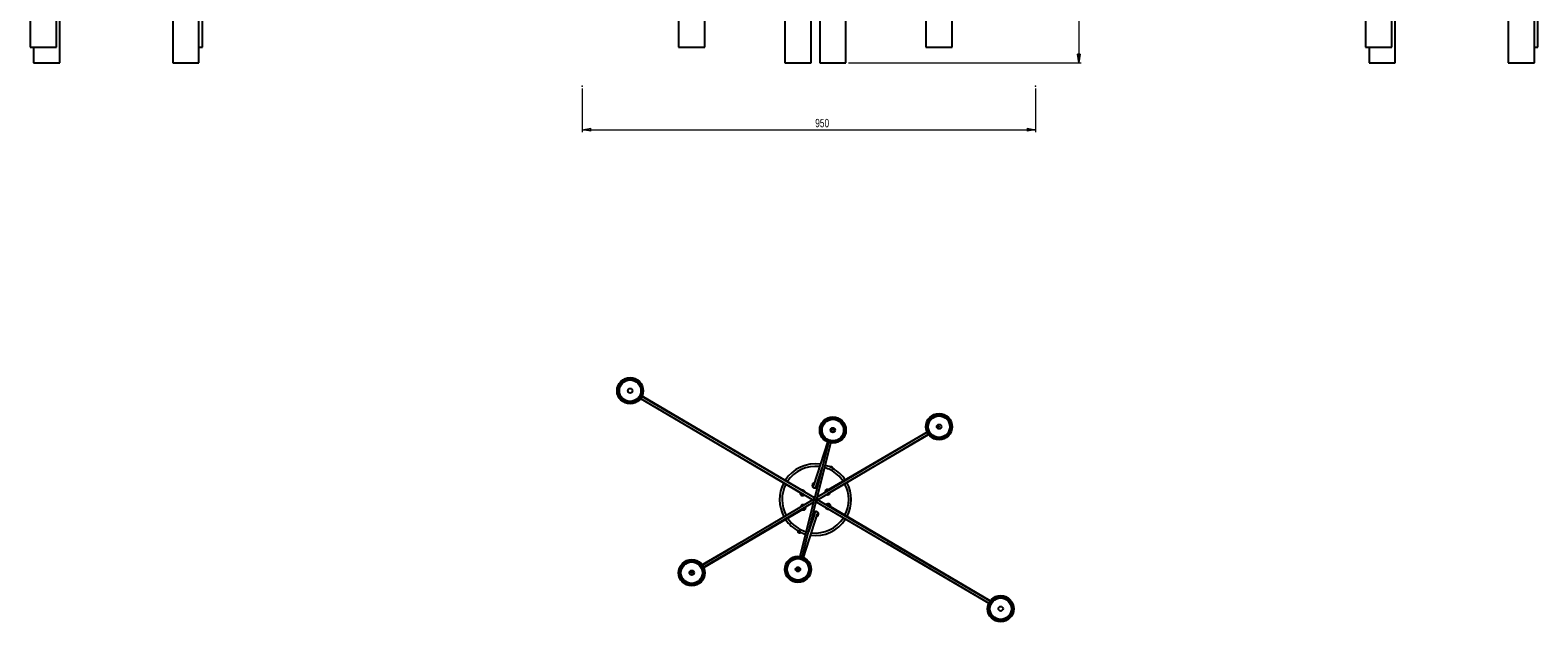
# Model space of a CAD drawing. Header units: millimetres. Extents: x 390 to 1052, y 53 to 784.
# Tile 1 of 8: x 406 to 1037, y 53 to 300. Entities that reach past the tile are written whole.
import ezdxf

# ---------------------------------------------------------------- set-up
doc = ezdxf.new("R2010")
doc.units = ezdxf.units.MM
doc.header["$PDSIZE"] = -1
doc.styles.add('SLDTEXTSTYLE0', font='TXT', dxfattribs={"width": 0.75})
doc.dimstyles.new('SLDDIMSTYLE0', dxfattribs={"dimtxt": 3.5, "dimasz": 3.556, "dimexe": 0, "dimexo": 0.0625, "dimgap": 0.875, "dimtad": 1, "dimdec": 0, "dimlfac": 5, "dimrnd": 1e-09, "dimzin": 12, "dimdsep": 46, "dimtxsty": 'SLDTEXTSTYLE0', "dimblk1": 'CLOSED', "dimblk2": 'CLOSED', "dimsah": 1, "dimcen": 0.09, "dimadec": 0, "dimazin": 3, "dimtfac": 1, "dimtdec": 0, "dimtofl": 0, "dimtmove": 0, "dimatfit": 3, "dimldrblk": 'CLOSED', "dimfxl": 0, "dimfrac": 2, "dimtolj": 1, "dimtzin": 12, "dimarcsym": 0})

# ---------------------------------------------------------------- blocks, each defined once
blk = doc.blocks.new('_Closed')
at = {"color": 0, "linetype": 'ByBlock', "lineweight": -2}
for p, q in [((-1, 0.166667), (0, 0)), ((-1, 0.166667), (-1, -0.166667)), ((0, 0), (-1, -0.166667)), ((0, 0), (-1, 0))]:
    blk.add_line(p, q, dxfattribs=at)
blk = doc.blocks.new('_D')
at = {"color": 7, "linetype": 'Continuous', "lineweight": 0}
for p, q in [((636.91, 275.88), (636.91, 257.67)), ((826.91, 275.88), (826.91, 257.67)), ((636.91, 258.67), (826.91, 258.67))]:
    blk.add_line(p, q, dxfattribs=at)
at = {"color": 7, "linetype": 'Continuous', "lineweight": 18, "xscale": 3.556, "yscale": 3.556}
for p, rotation in [((636.91, 258.67), 179.9999951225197), ((826.91, 258.67), 359.9999951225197)]:
    blk.add_blockref('_Closed', p, dxfattribs=dict(at, rotation=rotation))
at = {"color": 7, "linetype": 'Continuous', "lineweight": 18, "insert": (734.55, 263.18), "char_height": 3.5, "attachment_point": 1, "rotation": 360, "style": 'SLDTEXTSTYLE0'}
blk.add_mtext('950', dxfattribs=at)
blk = doc.blocks.new('_D_1')
at = {"color": 7, "linetype": 'Continuous', "lineweight": 0}
for p, q in [((750.64, 579.81), (846.03, 579.81)), ((845.03, 579.81), (845.03, 286.67)), ((748.45, 286.67), (846.03, 286.67))]:
    blk.add_line(p, q, dxfattribs=at)
at = {"color": 7, "linetype": 'Continuous', "lineweight": 18, "xscale": 3.556, "yscale": 3.556}
for p, rotation in [((845.03, 579.81, -20.4), 90.0000000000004), ((845.03, 286.67, -20.4), 270.0000000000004)]:
    blk.add_blockref('_Closed', p, dxfattribs=dict(at, rotation=rotation))
at = {"color": 7, "linetype": 'Continuous', "lineweight": 18, "insert": (840.52, 418.74), "char_height": 3.5, "attachment_point": 1, "rotation": 90, "style": 'SLDTEXTSTYLE0'}
blk.add_mtext('1466', dxfattribs=at)

msp = doc.modelspace()

# ---------------------------------------------------------------- linework, layer by layer
at = {"color": 7, "linetype": 'Continuous', "lineweight": 25}
for p, q in [((405.54, 312.84), (405.54, 293.24)), ((416.54, 293.24), (416.54, 312.84)), ((477.71, 293.24), (477.71, 312.84)), ((677.3, 312.84), (677.3, 293.24)), ((688.3, 293.24), (688.3, 312.84)), ((780.97, 312.84), (780.97, 293.24)), ((791.97, 293.24), (791.97, 312.84)), ((965.24, 312.84), (965.24, 293.24)), ((976.24, 293.24), (976.24, 312.84)), ((1037.41, 293.24), (1037.41, 312.84)), ((417.96, 286.67), (417.96, 306.27)), ((465.28, 306.27), (465.28, 286.67)), ((476.28, 286.67), (476.28, 306.27)), ((721.83, 306.27), (721.83, 286.67)), ((732.83, 286.67), (732.83, 306.27)), ((736.45, 306.27), (736.45, 286.67)), ((747.45, 286.67), (747.45, 306.27)), ((977.67, 286.67), (977.67, 306.27)), ((1024.99, 306.27), (1024.99, 286.67)), ((1035.99, 286.67), (1035.99, 306.27)), ((405.54, 293.24), (416.54, 293.24)), ((406.96, 293.24), (406.96, 286.67)), ((476.28, 293.24), (477.71, 293.24)), ((677.3, 293.24), (687.57, 293.24)), ((687.57, 293.24), (688.3, 293.24)), ((780.97, 293.24), (791.97, 293.24)), ((965.24, 293.24), (976.24, 293.24)), ((966.67, 293.24), (966.67, 286.67)), ((1035.99, 293.24), (1037.41, 293.24)), ((406.96, 286.67), (417.96, 286.67)), ((465.28, 286.67), (468.03, 286.67)), ((468.03, 286.67), (476.28, 286.67)), ((721.83, 286.67), (732.1, 286.67)), ((732.1, 286.67), (732.83, 286.67)), ((736.45, 286.67), (747.45, 286.67)), ((966.67, 286.67), (977.67, 286.67)), ((1024.99, 286.67), (1027.74, 286.67)), ((1027.74, 286.67), (1035.99, 286.67)), ((661.39, 146.04), (733.55, 103.69)), ((734.29, 104.42), (661.92, 146.9)), ((729.67, 107.21), (662, 147.08)), ((668.02, 142.15), (729.15, 106.12)), ((740.12, 127.67), (728.16, 79.98)), ((739.69, 127.84), (733.79, 109.6)), ((735.09, 103.43), (781.97, 131.13)), ((735.1, 103.51), (741.1, 127.42)), ((781.47, 132.01), (735.43, 104.8)), ((781.45, 132.04), (739.29, 107.35)), ((739.83, 106.27), (782.06, 131.01)), ((734.94, 109.28), (737.46, 117.07)), ((740.97, 117.45), (740.89, 117.29)), ((741.47, 117.41), (741.48, 117.42)), ((741.6, 117.36), (741.58, 117.33)), ((741.63, 117.31), (741.64, 117.33)), ((741.89, 116.78), (741.97, 116.94)), ((729.96, 107.43), (729.9, 107.47)), ((733.35, 109.88), (733.34, 109.81)), ((733.38, 110.03), (733.35, 109.89)), ((733.75, 109.84), (733.74, 109.8)), ((733.75, 109.8), (733.75, 109.85)), ((735.11, 109.57), (735.08, 109.68)), ((735.14, 109.68), (735.14, 109.72)), ((735.34, 110.36), (735.31, 110.4)), ((735.53, 109.62), (735.54, 109.69)), ((739.34, 107.91), (739.28, 107.88)), ((739.49, 107.95), (739.35, 107.91)), ((739.51, 107.55), (739.47, 107.53)), ((739.48, 107.52), (739.52, 107.55)), ((734.21, 104.08), (687.26, 76.34)), ((687.78, 75.47), (733.86, 102.71)), ((728.24, 106.66), (728.23, 106.51)), ((728.53, 105.78), (728.64, 105.67)), ((728.64, 105.67), (728.7, 105.63)), ((728.91, 105.98), (728.87, 106)), ((728.87, 106), (728.91, 105.98)), ((729.07, 101.52), (729, 101.49)), ((729.14, 79.74), (735.1, 103.51)), ((729.21, 101.14), (729.17, 101.12)), ((729.18, 101.13), (729.22, 101.14)), ((734.13, 103.75), (734.52, 103.65)), ((734.63, 103.63), (734.67, 103.55)), ((734.68, 103.54), (734.63, 103.63)), ((734.71, 103.6), (735.1, 103.51)), ((734.94, 102.87), (807.31, 60.4)), ((807.82, 61.27), (735.53, 103.69)), ((739.96, 106.23), (740.09, 106.38)), ((740.07, 106.26), (740.1, 106.28)), ((807.88, 61.35), (740.12, 101.28)), ((740.21, 105.89), (740.27, 105.92)), ((740.41, 101.4), (740.37, 101.43)), ((740.37, 101.42), (740.41, 101.4)), ((740.63, 101.73), (740.58, 101.77)), ((740.75, 101.63), (740.64, 101.73)), ((687.82, 75.36), (729.99, 100.06)), ((729.59, 79.56), (735.49, 97.8)), ((729.8, 99.88), (729.76, 99.85)), ((729.77, 99.86), (729.8, 99.88)), ((729.79, 99.45), (729.93, 99.49)), ((729.93, 99.49), (730, 99.52)), ((734.33, 98.13), (731.77, 90.19)), ((733.75, 97.78), (733.74, 97.71)), ((733.94, 97.04), (733.97, 97)), ((734.14, 97.72), (734.14, 97.68)), ((734.17, 97.83), (734.2, 97.72)), ((735.53, 97.6), (735.53, 97.55)), ((735.53, 97.56), (735.53, 97.6)), ((735.89, 97.38), (735.93, 97.52)), ((735.93, 97.52), (735.94, 97.59)), ((739.32, 99.97), (739.37, 99.93)), ((741.04, 100.74), (741.05, 100.89)), ((727.37, 90.57), (727.25, 90.33)), ((728.37, 90.07), (727.37, 90.57)), ((727.43, 90.04), (727.43, 90.04)), ((727.6, 89.96), (727.59, 89.93)), ((727.64, 90.53), (727.6, 90.45)), ((727.72, 89.86), (727.73, 89.89)), ((727.9, 89.81), (727.9, 89.8)), ((728.13, 90.18), (728.17, 90.26)), ((728.24, 89.83), (728.37, 90.07)), ((703.56, 85.97), (687.22, 76.4)), ((764.37, 85.6), (807.27, 60.32))]:
    msp.add_line(p, q, dxfattribs=at)
at = {"color": 8, "linetype": 'Continuous', "lineweight": 25}
for p, q in [((740.97, 117.45), (741.97, 116.94)), ((741.03, 117.48), (741.96, 117.01)), ((734.12, 110.64), (733.96, 110.57)), ((734.86, 109.12), (734.93, 109.16)), ((734.93, 109.16), (734.91, 109.19)), ((728.36, 106.59), (728.36, 106.55)), ((734.41, 98.28), (734.34, 98.24)), ((734.34, 98.24), (734.37, 98.21)), ((735.15, 96.76), (735.31, 96.84)), ((740.92, 100.81), (740.92, 100.85)), ((728.24, 89.83), (727.25, 90.33)), ((728.19, 89.79), (727.25, 90.26))]:
    msp.add_line(p, q, dxfattribs=at)
at = {"color": 7, "linetype": 'Continuous', "lineweight": 25, "flags": 128}
for points in [[(729.9, 107.47), (729.8, 107.54), (729.67, 107.59)], [(733.38, 110.05), (733.37, 110.01), (733.35, 109.88)], [(735.54, 109.69), (735.54, 109.82), (735.52, 109.95)], [(739.51, 107.97), (739.47, 107.96), (739.34, 107.91)], [(739.51, 107.47), (739.39, 107.47), (739.38, 107.46)], [(728.51, 105.79), (728.54, 105.76), (728.64, 105.67)], [(729, 101.49), (728.89, 101.43), (728.78, 101.34)], [(729.51, 106.06), (729.34, 106.06), (729.15, 106.12)], [(740.27, 105.92), (740.38, 105.98), (740.5, 106.06)], [(740.77, 101.62), (740.74, 101.64), (740.63, 101.73)], [(740.75, 106.42), (740.82, 106.64), (740.84, 106.83)], [(729.77, 99.93), (729.88, 99.94), (729.9, 99.94)], [(729.77, 99.43), (729.81, 99.44), (729.93, 99.49)], [(733.74, 97.71), (733.74, 97.59), (733.75, 97.45)], [(735.9, 97.35), (735.91, 97.39), (735.93, 97.52)], [(739.37, 99.93), (739.48, 99.86), (739.61, 99.81)]]:
    msp.add_lwpolyline(points, dxfattribs=at)
at = {"color": 8, "linetype": 'Continuous', "lineweight": 25, "flags": 128}
for points in [[(735.14, 109.72), (735.14, 109.8), (735.14, 109.87)], [(739.73, 107.6), (739.65, 107.59), (739.51, 107.55)], [(729.17, 101.12), (729.1, 101.09), (729, 101.01)], [(729.55, 99.8), (729.63, 99.81), (729.77, 99.86)], [(734.14, 97.68), (734.14, 97.6), (734.14, 97.53)]]:
    msp.add_lwpolyline(points, dxfattribs=at)
at = {"color": 7, "linetype": 'Continuous', "lineweight": 25}
for centre, radius in [((656.99, 149.34), 5.5), ((656.99, 149.34), 5.2), ((656.99, 149.34), 5), ((656.99, 149.34), 4.51), ((786.47, 134.29), 5.5), ((786.47, 134.29), 5.2), ((786.47, 134.29), 5), ((741.95, 132.86), 5.5), ((741.95, 132.86), 5.2), ((741.95, 132.86), 5), ((741.95, 132.86), 4.51), ((786.47, 134.29), 4.51), ((682.8, 73.12), 5.5), ((682.8, 73.12), 5.2), ((682.8, 73.12), 5), ((682.8, 73.12), 4.51), ((727.33, 74.54), 5.5), ((727.33, 74.54), 5.2), ((727.33, 74.54), 5), ((727.33, 74.54), 4.51), ((812.29, 58.06), 5.5), ((812.29, 58.06), 5.2), ((812.29, 58.06), 5), ((812.29, 58.06), 4.51)]:
    msp.add_circle(centre, radius, dxfattribs=at)
at = {"color": 7, "linetype": 'Continuous'}
for centre, radius in [((656.99, 149.34), 0.97), ((741.95, 132.86), 0.97), ((741.95, 132.86), 0.544), ((786.47, 134.29), 0.97), ((786.19, 134.09), 0.327), ((682.8, 73.12), 0.97), ((682.96, 73.33), 0.327), ((727.33, 74.54), 0.97), ((727.28, 74.4), 0.544), ((812.29, 58.06), 0.97)]:
    msp.add_circle(centre, radius, dxfattribs=at)
at = {"color": 7, "linetype": 'Continuous', "lineweight": 25}
for centre, radius, start, end in [((734.64, 103.7), 15, 82.15059, 147.56893), ((734.64, 103.7), 15, 65.29716, 74.01294), ((741.03, 117.41), 0.072, 94.88392, 153.15762), ((741.11, 116.49), 1, 75.66063, 94.88392), ((741.14, 116.6), 0.884, 67.59739, 79.32932), ((741.27, 117.35), 0.127, 52.62773, 73.68751), ((741.17, 116.55), 0.916, 67.61204, 79.06307), ((741.41, 117.27), 0.17, 24.55238, 49.44323), ((741.56, 117.21), 0.153, 76.15684, 94.3874), ((741.16, 116.39), 1.03, 59.47081, 66.84443), ((741.13, 116.58), 0.907, 55.68972, 58.72864), ((741.56, 117.23), 0.134, 20.01943, 49.1827), ((741.18, 116.58), 0.885, 50.65907, 58.7135), ((741.11, 116.49), 1, 31.43132, 50.65461), ((734.64, 103.7), 15, 33.39042, 61.01808), ((741.9, 116.97), 0.072, 333.15762, 31.43132), ((734.64, 103.7), 15, 152.15391, 208.49491), ((729.4, 106.64), 0.976, 5.04958, 54.50541), ((734.45, 109.79), 1.11, 179.1265, 301.861), ((734.34, 109.48), 0.622, 136.41698, 159.93661), ((734.55, 109.71), 0.983, 298.90663, 354.4109), ((739.74, 106.96), 1.03, 116.72219, 191.46797), ((734.64, 103.7), 15, 332.15391, 28.81401), ((729.27, 106.5), 1.03, 236.81815, 315.32218), ((729.49, 106.33), 0.632, 183.33585, 219.84117), ((729.47, 100.63), 0.975, 65.78747, 114.51649), ((740.01, 100.88), 1.06, 57.73434, 140.80377), ((739.8, 106.78), 0.982, 240.19584, 294.43105), ((739.85, 100.8), 0.555, 60.09609, 115.03939), ((739.78, 101.07), 0.632, 3.33585, 39.84117), ((734.64, 103.7), 15, 213.39042, 242.01163), ((729.53, 100.45), 1.03, 296.83599, 16.04812), ((734.64, 103.7), 15, 262.15059, 327.43832), ((734.72, 97.69), 0.983, 118.90663, 174.4109), ((734.83, 97.61), 1.11, 359.1265, 121.861), ((734.94, 97.93), 0.622, 316.41698, 339.93661), ((739.87, 100.76), 0.966, 193.8773, 234.63319), ((727.31, 90.3), 0.072, 153.15762, 211.43132), ((728.1, 90.78), 1, 211.43132, 227.82523), ((728.1, 90.79), 1, 227.98933, 238.96834), ((728.19, 90.95), 1.15, 239.6777, 246.63754), ((728.1, 90.79), 1, 247.3469, 258.32591), ((728.1, 90.78), 1, 258.49001, 274.88392), ((734.64, 103.7), 15, 244.30361, 253.97373), ((728.18, 89.86), 0.072, 274.88392, 333.15762)]:
    msp.add_arc(centre, radius, start, end, dxfattribs=at)
at = {"color": 8, "linetype": 'Continuous', "lineweight": 25}
for centre, radius, start, end in [((734.64, 103.7), 13.97, 82.90322, 147.42692), ((734.64, 103.7), 13.97, 63.15762, 73.8721), ((734.64, 103.7), 13.97, 33.61428, 63.15762), ((734.64, 103.7), 13.97, 152.35034, 208.34084), ((729.28, 106.71), 0.781, 15.59635, 95.66737), ((729.34, 106.68), 0.976, 4.65773, 54.4995), ((734.45, 109.86), 1.11, 179.1265, 301.861), ((734.34, 109.87), 0.791, 118.69687, 226.26941), ((734.36, 109.78), 0.621, 124.39444, 174.50679), ((734.56, 109.85), 0.788, 298.464, 28.51246), ((734.56, 109.78), 0.983, 298.90663, 354.4109), ((739.81, 106.99), 1.03, 116.71254, 191.08464), ((739.84, 107.03), 0.801, 73.58482, 186.5889), ((734.64, 103.7), 13.97, 332.35034, 28.68351), ((729.16, 106.54), 0.805, 179.5094, 312.07573), ((729.35, 100.56), 0.786, 76.26489, 164.90033), ((729.23, 106.5), 0.62, 185.71106, 234.52647), ((729.21, 106.54), 1.03, 236.81064, 315.01794), ((729.41, 100.6), 0.975, 65.31192, 114.50936), ((740.07, 100.84), 1.06, 57.72528, 140.51227), ((739.87, 106.81), 0.983, 238.90663, 294.4109), ((740.11, 100.85), 0.815, 0.48277, 139.61879), ((739.93, 106.85), 0.792, 248.39943, 352.76579), ((739.84, 106.83), 0.61, 295.28338, 334.23166), ((740.05, 100.9), 0.62, 5.71106, 54.52647), ((734.64, 103.7), 13.97, 213.61428, 253.82999), ((729.44, 100.38), 0.806, 253.78129, 12.69248), ((729.47, 100.42), 1.03, 296.8269, 15.67786), ((734.64, 103.7), 13.97, 262.90322, 327.27938), ((734.72, 97.62), 0.983, 118.90663, 174.4109), ((734.72, 97.55), 0.788, 118.464, 208.51246), ((734.83, 97.54), 1.11, 359.1265, 121.861), ((734.91, 97.62), 0.621, 304.39444, 354.50679), ((734.93, 97.53), 0.791, 298.69687, 46.26941), ((739.93, 100.72), 0.966, 193.42338, 234.62689), ((740, 100.68), 0.774, 209.82521, 269.35869)]:
    msp.add_arc(centre, radius, start, end, dxfattribs=at)
at = {"color": 7, "linetype": 'Continuous', "lineweight": 25}
for points, knots in [([(729.69, 107.59), (729.6, 107.61), (729.42, 107.66), (729.19, 107.66), (729.06, 107.6), (729.03, 107.59)], [0, 0, 0, 0, 0.397601, 0.860687, 1, 1, 1, 1]), ([(729.91, 107.47), (729.84, 107.52), (729.77, 107.57), (729.69, 107.58), (729.69, 107.59)], [0, 0, 0, 0, 0.9505207, 1, 1, 1, 1]), ([(733.36, 110.01), (733.36, 110.01), (733.31, 109.9), (733.3, 109.65), (733.36, 109.3), (733.56, 109), (733.85, 108.78), (734.18, 108.68), (734.43, 108.69), (734.54, 108.72), (734.55, 108.73)], [0, 0, 0, 0, 0.009136, 0.173913, 0.345408, 0.517002, 0.681604, 0.835817, 0.981519, 1, 1, 1, 1]), ([(733.87, 110.66), (733.81, 110.63), (733.69, 110.55), (733.54, 110.39), (733.42, 110.21), (733.39, 110.07), (733.38, 110.03)], [0, 0, 0, 0, 0.2298954, 0.501724, 0.8191058, 1, 1, 1, 1]), ([(733.79, 109.6), (733.78, 109.61), (733.74, 109.68), (733.75, 109.75), (733.75, 109.8)], [0, 0, 0, 0, 0.2390707, 1, 1, 1, 1]), ([(733.85, 110.64), (733.85, 110.65), (733.85, 110.67), (733.87, 110.66), (733.87, 110.66)], [0, 0, 0, 0, 0.801762, 1, 1, 1, 1]), ([(734.17, 110.77), (734.14, 110.77), (734.04, 110.75), (733.94, 110.7), (733.87, 110.66)], [0, 0, 0, 0, 0.223329, 1, 1, 1, 1]), ([(734.93, 109.16), (734.95, 109.13), (734.98, 109.09), (735.02, 109.01), (735.03, 108.95), (735.04, 108.93), (735.04, 108.92)], [0, 0, 0, 0, 0.270261, 0.562429, 0.789736, 1, 1, 1, 1]), ([(735.14, 109.72), (735.13, 109.66), (735.11, 109.56), (735.05, 109.44), (734.99, 109.39), (734.98, 109.38)], [0, 0, 0, 0, 0.447356, 0.843006, 1, 1, 1, 1]), ([(735.53, 109.93), (735.51, 110.02), (735.47, 110.19), (735.36, 110.33), (735.31, 110.4)], [0, 0, 0, 0, 0.509706, 1, 1, 1, 1]), ([(735.54, 109.68), (735.55, 109.76), (735.55, 109.85), (735.53, 109.93), (735.53, 109.93)], [0, 0, 0, 0, 0.950521, 1, 1, 1, 1]), ([(739.51, 107.96), (739.45, 107.95), (739.28, 107.93), (739.02, 107.77), (738.78, 107.51), (738.66, 107.17), (738.64, 106.89), (738.69, 106.76), (738.7, 106.74)], [0, 0, 0, 0, 0.102579, 0.316745, 0.53706, 0.754273, 0.960373, 1, 1, 1, 1]), ([(739.25, 107.28), (739.28, 107.34), (739.34, 107.44), (739.43, 107.5), (739.48, 107.52)], [0, 0, 0, 0, 0.518742, 1, 1, 1, 1]), ([(740.21, 107.88), (740.18, 107.9), (740.08, 107.96), (739.88, 108), (739.66, 108.01), (739.54, 107.97), (739.49, 107.95)], [0, 0, 0, 0, 0.149498, 0.449705, 0.800221, 1, 1, 1, 1]), ([(728.23, 106.49), (728.22, 106.5), (728.21, 106.5), (728.23, 106.51), (728.23, 106.51)], [0, 0, 0, 0, 0.801762, 1, 1, 1, 1]), ([(728.23, 106.51), (728.23, 106.45), (728.23, 106.31), (728.3, 106.09), (728.4, 105.9), (728.5, 105.81), (728.53, 105.78)], [0, 0, 0, 0, 0.229895, 0.501724, 0.819106, 1, 1, 1, 1]), ([(728.8, 101.35), (728.74, 101.29), (728.6, 101.16), (728.47, 100.92), (728.46, 100.75), (728.45, 100.68)], [0, 0, 0, 0, 0.34165, 0.739569, 1, 1, 1, 1]), ([(728.54, 105.76), (728.56, 105.74), (728.64, 105.62), (728.87, 105.48), (729.18, 105.39), (729.39, 105.42), (729.47, 105.43)], [0, 0, 0, 0, 0.0747499, 0.4100181, 0.7568823, 1, 1, 1, 1]), ([(729.01, 101.49), (728.94, 101.46), (728.86, 101.42), (728.8, 101.36), (728.8, 101.35)], [0, 0, 0, 0, 0.9505207, 1, 1, 1, 1]), ([(729.58, 106.02), (729.55, 106), (729.46, 105.93), (729.27, 105.89), (729.07, 105.9), (728.96, 105.96), (728.91, 105.98)], [0, 0, 0, 0, 0.137413, 0.448099, 0.763242, 1, 1, 1, 1]), ([(729.47, 105.43), (729.58, 105.46), (729.79, 105.52), (729.95, 105.67), (730.03, 105.75)], [0, 0, 0, 0, 0.50692, 1, 1, 1, 1]), ([(734.71, 103.6), (734.71, 103.59), (734.7, 103.57), (734.68, 103.55), (734.65, 103.53), (734.61, 103.53), (734.58, 103.53), (734.55, 103.55), (734.53, 103.57), (734.52, 103.61), (734.51, 103.63), (734.52, 103.65), (734.52, 103.65)], [0, 0, 0, 0, 0.1059271, 0.2118033, 0.318995, 0.4270844, 0.5337648, 0.638967, 0.7448379, 0.8525154, 0.9603945, 1, 1, 1, 1]), ([(734.52, 103.65), (734.52, 103.66), (734.53, 103.68), (734.55, 103.71), (734.58, 103.72), (734.62, 103.73), (734.65, 103.72), (734.68, 103.71), (734.7, 103.68), (734.71, 103.65), (734.72, 103.62), (734.71, 103.61), (734.71, 103.6)], [0, 0, 0, 0, 0.105927, 0.211803, 0.318995, 0.427084, 0.533765, 0.638967, 0.744838, 0.852515, 0.960395, 1, 1, 1, 1]), ([(734.63, 103.63), (734.61, 103.62), (734.59, 103.61), (734.56, 103.61), (734.53, 103.62), (734.52, 103.63), (734.52, 103.63)], [0, 0, 0, 0, 0.287457, 0.574775, 0.865664, 1, 1, 1, 1]), ([(734.67, 103.71), (734.67, 103.7), (734.67, 103.68), (734.66, 103.66), (734.64, 103.64), (734.63, 103.63), (734.63, 103.63)], [0, 0, 0, 0, 0.205345, 0.540686, 0.876656, 1, 1, 1, 1]), ([(734.64, 103.72), (734.64, 103.72), (734.65, 103.71), (734.65, 103.69), (734.65, 103.66), (734.64, 103.64), (734.64, 103.64)], [0, 0, 0, 0, 0.049845, 0.418848, 0.79094, 1, 1, 1, 1]), ([(740.73, 101.65), (740.66, 101.72), (740.51, 101.87), (740.2, 101.99), (739.83, 102), (739.5, 101.88), (739.27, 101.71), (739.2, 101.58), (739.18, 101.55)], [0, 0, 0, 0, 0.158681, 0.360643, 0.564452, 0.761417, 0.946367, 1, 1, 1, 1]), ([(739.6, 101.31), (739.6, 101.31), (739.65, 101.37), (739.79, 101.45), (740, 101.52), (740.21, 101.51), (740.32, 101.45), (740.37, 101.42)], [0, 0, 0, 0, 0.016261, 0.263932, 0.529048, 0.797968, 1, 1, 1, 1]), ([(740.1, 106.28), (740.05, 106.26), (739.95, 106.22), (739.85, 106.23), (739.81, 106.23)], [0, 0, 0, 0, 0.568538, 1, 1, 1, 1]), ([(740.27, 105.91), (740.34, 105.95), (740.42, 105.98), (740.48, 106.04), (740.48, 106.05)], [0, 0, 0, 0, 0.950521, 1, 1, 1, 1]), ([(740.48, 106.05), (740.54, 106.11), (740.68, 106.24), (740.82, 106.51), (740.84, 106.73), (740.85, 106.83)], [0, 0, 0, 0, 0.300822, 0.651189, 1, 1, 1, 1]), ([(741.05, 100.89), (741.05, 100.95), (741.05, 101.09), (740.98, 101.31), (740.88, 101.5), (740.78, 101.59), (740.75, 101.63)], [0, 0, 0, 0, 0.229895, 0.501724, 0.819106, 1, 1, 1, 1]), ([(729.07, 99.52), (729.1, 99.5), (729.2, 99.45), (729.4, 99.4), (729.61, 99.39), (729.74, 99.44), (729.79, 99.45)], [0, 0, 0, 0, 0.149498, 0.449705, 0.800221, 1, 1, 1, 1]), ([(730.03, 100.12), (730, 100.07), (729.94, 99.96), (729.85, 99.91), (729.8, 99.88)], [0, 0, 0, 0, 0.5187419, 1, 1, 1, 1]), ([(729.89, 99.46), (730, 99.5), (730.22, 99.59), (730.47, 99.86), (730.61, 100.19), (730.64, 100.51), (730.57, 100.68), (730.55, 100.74)], [0, 0, 0, 0, 0.224818, 0.44965, 0.672572, 0.884865, 1, 1, 1, 1]), ([(733.74, 97.72), (733.73, 97.64), (733.72, 97.55), (733.75, 97.47), (733.75, 97.47)], [0, 0, 0, 0, 0.950521, 1, 1, 1, 1]), ([(733.75, 97.47), (733.77, 97.38), (733.81, 97.21), (733.92, 97.07), (733.97, 97)], [0, 0, 0, 0, 0.509706, 1, 1, 1, 1]), ([(734.14, 97.68), (734.15, 97.74), (734.17, 97.84), (734.23, 97.96), (734.28, 98.01), (734.3, 98.02)], [0, 0, 0, 0, 0.447356, 0.843006, 1, 1, 1, 1]), ([(734.34, 98.24), (734.33, 98.27), (734.3, 98.32), (734.26, 98.39), (734.24, 98.45), (734.24, 98.47), (734.24, 98.48)], [0, 0, 0, 0, 0.270261, 0.562429, 0.789736, 1, 1, 1, 1]), ([(735.89, 97.35), (735.91, 97.42), (735.99, 97.6), (735.97, 97.91), (735.84, 98.25), (735.59, 98.52), (735.28, 98.68), (734.99, 98.73), (734.84, 98.69), (734.79, 98.68)], [0, 0, 0, 0, 0.1077356, 0.2779077, 0.4520918, 0.6228523, 0.7843085, 0.9355484, 1, 1, 1, 1]), ([(735.11, 96.63), (735.13, 96.63), (735.24, 96.65), (735.34, 96.7), (735.41, 96.74)], [0, 0, 0, 0, 0.2233295, 1, 1, 1, 1]), ([(735.41, 96.74), (735.46, 96.77), (735.59, 96.85), (735.74, 97.02), (735.86, 97.2), (735.89, 97.33), (735.89, 97.38)], [0, 0, 0, 0, 0.229895, 0.501724, 0.819106, 1, 1, 1, 1]), ([(735.42, 96.75), (735.42, 96.74), (735.42, 96.74), (735.41, 96.74), (735.41, 96.74)], [0, 0, 0, 0, 0.6255, 1, 1, 1, 1]), ([(735.49, 97.8), (735.5, 97.79), (735.53, 97.72), (735.53, 97.65), (735.53, 97.6)], [0, 0, 0, 0, 0.239071, 1, 1, 1, 1]), ([(739.37, 99.93), (739.44, 99.89), (739.51, 99.84), (739.59, 99.82), (739.59, 99.82)], [0, 0, 0, 0, 0.950521, 1, 1, 1, 1]), ([(739.59, 99.82), (739.68, 99.79), (739.86, 99.74), (740.07, 99.74), (740.18, 99.79), (740.19, 99.79)], [0, 0, 0, 0, 0.436958, 0.945882, 1, 1, 1, 1]), ([(741.05, 100.91), (741.05, 100.91), (741.06, 100.9), (741.05, 100.89), (741.05, 100.89)], [0, 0, 0, 0, 0.801762, 1, 1, 1, 1]), ([(728.13, 90.21), (728.16, 90.2), (728.21, 90.18), (728.25, 90.18), (728.25, 90.2), (728.21, 90.24), (728.13, 90.3), (728.03, 90.36), (727.91, 90.43), (727.79, 90.48), (727.68, 90.52), (727.59, 90.55), (727.54, 90.55), (727.53, 90.54), (727.55, 90.51), (727.59, 90.48), (727.61, 90.47)], [0, 0, 0, 0, 0.07306, 0.146106, 0.219516, 0.293409, 0.367402, 0.440835, 0.513267, 0.584945, 0.656681, 0.729225, 0.802731, 0.876736, 0.9506, 1, 1, 1, 1])]:
    msp.add_open_spline(points, degree=3, knots=knots, dxfattribs=at)
at = {"color": 8, "linetype": 'Continuous', "lineweight": 25}
for points, knots in [([(733.87, 110.66), (733.88, 110.66), (733.89, 110.65), (733.93, 110.62), (733.95, 110.58), (733.96, 110.57)], [0, 0, 0, 0, 0.33993, 0.68282, 1, 1, 1, 1]), ([(734.05, 110.41), (734.04, 110.42), (734.03, 110.45), (734, 110.51), (733.98, 110.55), (733.96, 110.57)], [0, 0, 0, 0, 0.28643, 0.657112, 1, 1, 1, 1]), ([(728.23, 106.51), (728.23, 106.52), (728.25, 106.53), (728.3, 106.54), (728.34, 106.55), (728.36, 106.55)], [0, 0, 0, 0, 0.33993, 0.68282, 1, 1, 1, 1]), ([(728.43, 106.55), (728.43, 106.55), (728.4, 106.55), (728.38, 106.55), (728.36, 106.55)], [0, 0, 0, 0, 0.103221, 1, 1, 1, 1]), ([(735.23, 97), (735.23, 96.98), (735.25, 96.95), (735.28, 96.89), (735.3, 96.85), (735.31, 96.84)], [0, 0, 0, 0, 0.28643, 0.657112, 1, 1, 1, 1]), ([(735.41, 96.74), (735.4, 96.75), (735.38, 96.75), (735.35, 96.79), (735.32, 96.82), (735.31, 96.84)], [0, 0, 0, 0, 0.33993, 0.68282, 1, 1, 1, 1]), ([(740.85, 100.85), (740.85, 100.85), (740.88, 100.85), (740.9, 100.85), (740.92, 100.85)], [0, 0, 0, 0, 0.103221, 1, 1, 1, 1]), ([(741.05, 100.89), (741.04, 100.88), (741.03, 100.87), (740.98, 100.86), (740.94, 100.85), (740.92, 100.85)], [0, 0, 0, 0, 0.33993, 0.68282, 1, 1, 1, 1])]:
    msp.add_open_spline(points, degree=3, knots=knots, dxfattribs=at)
at = {"color": 7, "linetype": 'Continuous', "lineweight": 0}
for p in [(636.91, 276.88), (826.91, 276.88)]:
    msp.add_point(p, dxfattribs=at)

# ---------------------------------------------------------------- dimensions: what is measured, and where the dimension line sits
at = {"color": 7, "linetype": 'Continuous', "lineweight": 18}
for base, p1, p2, angle, picture, middle in [((845.03, 286.67), (749.64, 579.81), (747.45, 286.67), 90, '_D_1', (845.03, 423.91)), ((826.91, 258.67), (636.91, 276.88), (826.91, 276.88), 360, '_D', (738.42, 258.67))]:
    dim = msp.add_linear_dim(base=base, p1=p1, p2=p2, angle=angle, dimstyle='SLDDIMSTYLE0', dxfattribs=at)
    dim.commit()
    dim.dimension.update_dxf_attribs({"geometry": picture, "text_midpoint": middle, "dimtype": 160})

doc.saveas('drawing.dxf')
